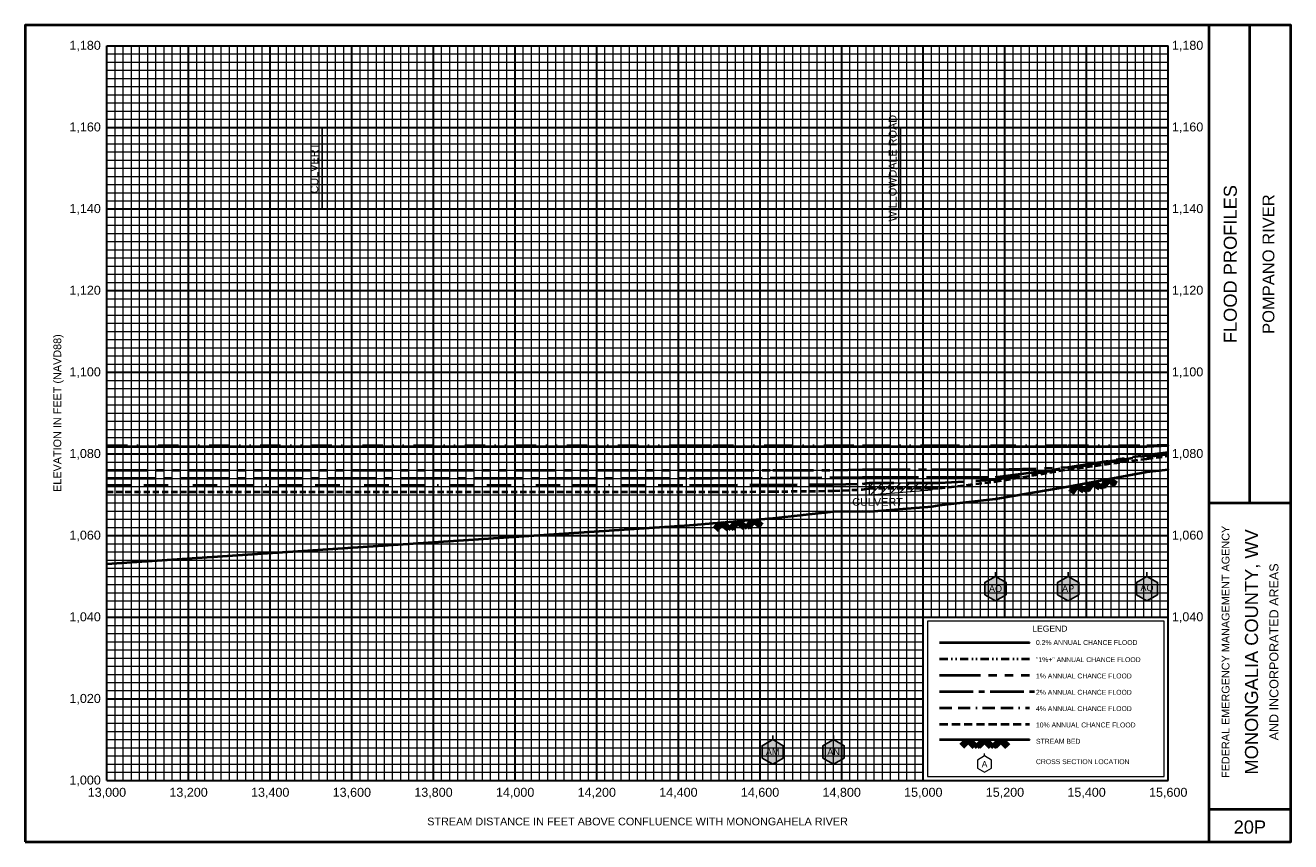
# Model space of a CAD drawing. Extents: x -200 to 18900, y -50 to 5850.
# Tile 2 of 7: x -200 to 2900, y 3850 to 5850. Entities that reach past the tile are written whole.
import ezdxf
from ezdxf.enums import TextEntityAlignment as Align

# ---------------------------------------------------------------- set-up
doc = ezdxf.new("R2010")
doc.units = 0
doc.header["$LTSCALE"] = 200
for name, pattern in [('BORDERX2', [3.5, 1, -0.5, 1, -0.5, 0, -0.5]), ('CENTER2', [1.125, 0.75, -0.125, 0.125, -0.125]), ('DIVIDE', [1.25, 0.5, -0.25, 0, -0.25, 0, -0.25]), ('HIDDEN', [0.375, 0.25, -0.125]), ('PHANTOM2', [1.25, 0.625, -0.125, 0.125, -0.125, 0.125, -0.125])]:
    doc.linetypes.add(name, pattern=pattern)
for name, color, linetype, lineweight in [('BORDERLINE', 7, 'Continuous', 40), ('CULVERT', 7, 'Continuous', 0), ('GRID_MAJOR', 7, 'Continuous', 30), ('GRID_MINOR', 7, 'Continuous', 5), ('GRIDS', 7, 'Continuous', 20), ('LEGEND_BOX', 7, 'Continuous', 20), ('LEGEND_XSEC', 7, 'Continuous', 20), ('ROCK', 5, 'Continuous', 40), ('STREAM', 5, 'Continuous', 40), ('TEXT', 7, 'Continuous', 25), ('WS10', 6, 'HIDDEN', 40), ('WS100', 2, 'PHANTOM2', 40), ('WS1PLUS', 1, 'DIVIDE', 40), ('WS25', 14, 'BORDERX2', 40), ('WS50', 143, 'CENTER2', 40), ('WS500', 4, 'Continuous', 40), ('XSEC', 7, 'Continuous', 25), ('XSECTEXTLINE', 7, 'Continuous', 25)]:
    doc.layers.add(name, color=color, linetype=linetype, lineweight=lineweight)
doc.styles.get("Standard").update_dxf_attribs({"font": 'Arial', "height": 20})

# ---------------------------------------------------------------- blocks, each defined once
blk = doc.blocks.new('BORDER')
at = {"layer": 'BORDERLINE', "transparency": 33554687}
blk.add_line((14, 3.4), (14, 9.25), dxfattribs=at)
blk.add_lwpolyline([(-1, -0.75), (14.5, -0.75), (14.5, 9.25), (-1, 9.25), (-1, -0.75)], close=True, dxfattribs=at)
for points in [[(13.5, -0.75), (13.5, 9.25)], [(13.5, 3.4), (14.5, 3.4)], [(13.5, -0.35), (14.5, -0.35)]]:
    blk.add_lwpolyline(points, dxfattribs=at)
at = {"layer": 'GRID_MAJOR', "linetype": 'Continuous', "transparency": 33554687}
for p, q in [((11, 2), (11, 9)), ((12, 2), (12, 9))]:
    blk.add_line(p, q, dxfattribs=at)
at = {"layer": 'GRID_MAJOR', "transparency": 33554687}
blk.add_line((0, 1), (10, 1), dxfattribs=at)
for points in [[(0, 0), (0, 9)], [(0, 9), (13, 9)], [(1, 0), (1, 9)], [(2, 0), (2, 9)], [(3, 0), (3, 9)], [(4, 0), (4, 9)], [(5, 0), (5, 9)], [(6, 0), (6, 9)], [(7, 0), (7, 9)], [(8, 0), (8, 9)], [(9, 0), (9, 9)], [(10, 0), (10, 9)], [(13, 0), (13, 9)], [(0, 7), (13, 7)], [(0, 6), (13, 6)], [(0, 5), (13, 5)], [(0, 4), (13, 4)], [(0, 3), (13, 3)], [(0, 2), (13, 2)], [(0, 0), (13, 0)]]:
    blk.add_lwpolyline(points, dxfattribs=at)
at = {"layer": 'GRID_MAJOR', "linetype": 'Continuous', "transparency": 33554687}
blk.add_lwpolyline([(0, 8), (13, 8)], dxfattribs=at)
at = {"layer": 'GRID_MINOR', "color": 8, "linetype": 'Continuous', "transparency": 33554687}
for points in [[(0.1, 0), (0.1, 9)], [(0.2, 0), (0.2, 9)], [(0.3, 0), (0.3, 9)], [(0.4, 0), (0.4, 9)], [(0.5, 0), (0.5, 9)], [(0.6, 0), (0.6, 9)], [(0.7, 0), (0.7, 9)], [(0.8, 0), (0.8, 9)], [(0.9, 0), (0.9, 9)], [(1.1, 0), (1.1, 9)], [(1.2, 0), (1.2, 9)], [(1.3, 0), (1.3, 9)], [(1.4, 0), (1.4, 9)], [(1.5, 0), (1.5, 9)], [(1.6, 0), (1.6, 9)], [(1.7, 0), (1.7, 9)], [(1.8, 0), (1.8, 9)], [(1.9, 0), (1.9, 9)], [(2.1, 0), (2.1, 9)], [(2.2, 0), (2.2, 9)], [(2.3, 0), (2.3, 9)], [(2.4, 0), (2.4, 9)], [(2.5, 0), (2.5, 9)], [(2.6, 0), (2.6, 9)], [(2.7, 0), (2.7, 9)], [(2.8, 0), (2.8, 9)], [(2.9, 0), (2.9, 9)], [(3.1, 0), (3.1, 9)], [(3.2, 0), (3.2, 9)], [(3.3, 0), (3.3, 9)], [(3.4, 0), (3.4, 9)], [(3.5, 0), (3.5, 9)], [(3.6, 0), (3.6, 9)], [(3.7, 0), (3.7, 9)], [(3.8, 0), (3.8, 9)], [(3.9, 0), (3.9, 9)], [(4.1, 0), (4.1, 9)], [(4.2, 0), (4.2, 9)], [(4.3, 0), (4.3, 9)], [(4.4, 0), (4.4, 9)], [(4.5, 0), (4.5, 9)], [(4.6, 0), (4.6, 9)], [(4.7, 0), (4.7, 9)], [(4.8, 0), (4.8, 9)], [(4.9, 0), (4.9, 9)], [(5.1, 0), (5.1, 9)], [(5.2, 0), (5.2, 9)], [(5.3, 0), (5.3, 9)], [(5.4, 0), (5.4, 9)], [(5.5, 0), (5.5, 9)], [(5.6, 0), (5.6, 9)], [(5.7, 0), (5.7, 9)], [(5.8, 0), (5.8, 9)], [(5.9, 0), (5.9, 9)], [(6.1, 0), (6.1, 9)], [(6.2, 0), (6.2, 9)], [(6.3, 0), (6.3, 9)], [(6.4, 0), (6.4, 9)], [(6.5, 0), (6.5, 9)], [(6.6, 0), (6.6, 9)], [(6.7, 0), (6.7, 9)], [(6.8, 0), (6.8, 9)], [(6.9, 0), (6.9, 9)], [(7.1, 0), (7.1, 9)], [(7.2, 0), (7.2, 9)], [(7.3, 0), (7.3, 9)], [(7.4, 0), (7.4, 9)], [(7.5, 0), (7.5, 9)], [(7.6, 0), (7.6, 9)], [(7.7, 0), (7.7, 9)], [(7.8, 0), (7.8, 9)], [(7.9, 0), (7.9, 9)], [(8.1, 0), (8.1, 9)], [(8.2, 0), (8.2, 9)], [(8.3, 0), (8.3, 9)], [(8.4, 0), (8.4, 9)], [(8.5, 0), (8.5, 9)], [(8.6, 0), (8.6, 9)], [(8.7, 0), (8.7, 9)], [(8.8, 0), (8.8, 9)], [(8.9, 0), (8.9, 9)], [(9.1, 0), (9.1, 9)], [(9.2, 0), (9.2, 9)], [(9.3, 0), (9.3, 9)], [(9.4, 0), (9.4, 9)], [(9.5, 0), (9.5, 9)], [(9.6, 0), (9.6, 9)], [(9.7, 0), (9.7, 9)], [(9.8, 0), (9.8, 9)], [(9.9, 0), (9.9, 9)], [(10.1, 2), (10.1, 9)], [(10.2, 2), (10.2, 9)], [(10.3, 2), (10.3, 9)], [(10.4, 2), (10.4, 9)], [(10.5, 2), (10.5, 9)], [(10.6, 2), (10.6, 9)], [(10.7, 2), (10.7, 9)], [(10.8, 2), (10.8, 9)], [(10.9, 2), (10.9, 9)], [(11.1, 2), (11.1, 9)], [(11.2, 2), (11.2, 9)], [(11.3, 2), (11.3, 9)], [(11.4, 2), (11.4, 9)], [(11.5, 2), (11.5, 9)], [(11.6, 2), (11.6, 9)], [(11.7, 2), (11.7, 9)], [(11.8, 2), (11.8, 9)], [(11.9, 2), (11.9, 9)], [(12.1, 2), (12.1, 9)], [(12.2, 2), (12.2, 9)], [(12.3, 2), (12.3, 9)], [(12.4, 2), (12.4, 9)], [(12.5, 2), (12.5, 9)], [(12.6, 2), (12.6, 9)], [(12.7, 2), (12.7, 9)], [(12.8, 2), (12.8, 9)], [(12.9, 2), (12.9, 9)], [(0, 8.9), (13, 8.9)], [(0, 8.8), (13, 8.8)], [(0, 8.7), (13, 8.7)], [(0, 8.6), (13, 8.6)], [(0, 8.5), (13, 8.5)], [(0, 8.4), (13, 8.4)], [(0, 8.3), (13, 8.3)], [(0, 8.2), (13, 8.2)], [(0, 8.1), (13, 8.1)], [(0, 7.9), (13, 7.9)], [(0, 7.8), (13, 7.8)], [(0, 7.7), (13, 7.7)], [(0, 7.6), (13, 7.6)], [(0, 7.5), (13, 7.5)], [(0, 7.4), (13, 7.4)], [(0, 7.3), (13, 7.3)], [(0, 7.2), (13, 7.2)], [(0, 7.1), (13, 7.1)], [(0, 6.9), (13, 6.9)], [(0, 6.8), (13, 6.8)], [(0, 6.7), (13, 6.7)], [(0, 6.6), (13, 6.6)], [(0, 6.5), (13, 6.5)], [(0, 6.4), (13, 6.4)], [(0, 6.3), (13, 6.3)], [(0, 6.2), (13, 6.2)], [(0, 6.1), (13, 6.1)], [(0, 5.9), (13, 5.9)], [(0, 5.8), (13, 5.8)], [(0, 5.7), (13, 5.7)], [(0, 5.6), (13, 5.6)], [(0, 5.5), (13, 5.5)], [(0, 5.4), (13, 5.4)], [(0, 5.3), (13, 5.3)], [(0, 5.2), (13, 5.2)], [(0, 5.1), (13, 5.1)], [(0, 4.9), (13, 4.9)], [(0, 4.8), (13, 4.8)], [(0, 4.7), (13, 4.7)], [(0, 4.6), (13, 4.6)], [(0, 4.5), (13, 4.5)], [(0, 4.4), (13, 4.4)], [(0, 4.3), (13, 4.3)], [(0, 4.2), (13, 4.2)], [(0, 4.1), (13, 4.1)], [(0, 3.9), (13, 3.9)], [(0, 3.8), (13, 3.8)], [(0, 3.7), (13, 3.7)], [(0, 3.6), (13, 3.6)], [(0, 3.5), (13, 3.5)], [(0, 3.4), (13, 3.4)], [(0, 3.3), (13, 3.3)], [(0, 3.2), (13, 3.2)], [(0, 3.1), (13, 3.1)], [(0, 2.9), (13, 2.9)], [(0, 2.8), (13, 2.8)], [(0, 2.7), (13, 2.7)], [(0, 2.6), (13, 2.6)], [(0, 2.5), (13, 2.5)], [(0, 2.4), (13, 2.4)], [(0, 2.3), (13, 2.3)], [(0, 2.2), (13, 2.2)], [(0, 2.1), (13, 2.1)], [(0, 1.9), (10, 1.9)], [(0, 1.8), (10, 1.8)], [(0, 1.7), (10, 1.7)], [(0, 1.6), (10, 1.6)], [(0, 1.5), (10, 1.5)], [(0, 1.4), (10, 1.4)], [(0, 1.3), (10, 1.3)], [(0, 1.2), (10, 1.2)], [(0, 1.1), (10, 1.1)], [(0, 0.9), (10, 0.9)], [(0, 0.8), (10, 0.8)], [(0, 0.7), (10, 0.7)], [(0, 0.6), (10, 0.6)], [(0, 0.5), (10, 0.5)], [(0, 0.4), (10, 0.4)], [(0, 0.3), (10, 0.3)], [(0, 0.2), (10, 0.2)], [(0, 0.1), (10, 0.1)]]:
    blk.add_lwpolyline(points, dxfattribs=at)
blk = doc.blocks.new('ROCK', base_point=(0.312992, 0.001282))
at = {"layer": 'ROCK', "color": 5, "transparency": 33554687}
for p, q in [((0.375301, 0.001282), (0.312992, -0.061027)), ((0.412987, 0.001282), (0.331835, -0.07987)), ((0.450728, 0.001282), (0.350678, -0.098768)), ((0.450728, 0.001282), (0.550778, -0.098768)), ((0.575401, 0.001282), (0.513092, -0.061027)), ((0.613087, 0.001282), (0.531935, -0.07987)), ((0.650828, 0.001282), (0.550778, -0.098768)), ((0.650828, 0.001282), (0.750878, -0.098768)), ((0.775501, 0.001282), (0.713192, -0.061027)), ((0.813187, 0.001282), (0.732035, -0.07987)), ((0.850928, 0.001282), (0.750878, -0.098768)), ((0.850928, 0.001282), (0.913234, -0.06103)), ((0.413042, -0.036404), (0.475407, -0.098768)), ((0.431885, -0.017561), (0.513092, -0.098768)), ((0.613142, -0.036404), (0.675507, -0.098768)), ((0.631985, -0.017561), (0.713192, -0.098768)), ((0.813242, -0.036404), (0.875607, -0.098768)), ((0.832085, -0.017561), (0.895905, -0.08317))]:
    blk.add_line(p, q, dxfattribs=at)

msp = doc.modelspace()

# ---------------------------------------------------------------- hatches: boundary and pattern name
at = {"layer": 'CULVERT'}
h = msp.add_hatch(dxfattribs=at)
h.set_pattern_fill('ANSI31', color=9, scale=5, style=0, pattern_type=2)
h.paths.add_polyline_path([(1868, 4699.2), (1868, 4729), (2021, 4729), (2021, 4711.1)], flags=0)
at = {"layer": 'XSEC', "linetype": 'Continuous'}
for points in [[(2176.9, 4500), (2151, 4485), (2151, 4455), (2176.9, 4440), (2202.9, 4455), (2202.9, 4485)], [(2354.9, 4500), (2328.9, 4485), (2328.9, 4455), (2354.9, 4440), (2380.9, 4455), (2380.9, 4485)], [(2548, 4500), (2522, 4485), (2522, 4455), (2548, 4440), (2574, 4455), (2574, 4485)], [(1631, 4100), (1605.1, 4085), (1605.1, 4055), (1631, 4040), (1657, 4055), (1657, 4085)], [(1780.2, 4100), (1754.2, 4085), (1754.2, 4055), (1780.2, 4040), (1806.2, 4055), (1806.2, 4085)]]:
    msp.add_hatch(color=255, dxfattribs=at).paths.add_polyline_path(points, flags=0)

# ---------------------------------------------------------------- linework, layer by layer
at = {"layer": 'CULVERT', "transparency": 33554687}
msp.add_lwpolyline([(1868, 4699.2), (1868, 4729), (2021, 4729), (2021, 4711.1)], close=True, dxfattribs=at)
at = {"layer": 'LEGEND_BOX', "color": 0, "ltscale": 0.8, "transparency": 33554687}
msp.add_lwpolyline([(2010, 4390), (2010, 4010), (2590, 4010), (2590, 4390), (2010, 4390), (2010, 4390)], dxfattribs=at)
at = {"layer": 'LEGEND_XSEC', "color": 0, "transparency": 33554687}
msp.add_lwpolyline([(2150, 4060), (2132.7, 4050), (2132.7, 4030), (2150, 4020), (2167.3, 4030), (2167.3, 4050), (2150, 4060), (2150, 4066), (2150, 4066)], dxfattribs=at)
at = {"layer": 'STREAM', "color": 5, "transparency": 33554687}
msp.add_lwpolyline([(0, 4531.1), (1427.6, 4625.1), (1485.1, 4630.4), (1631, 4642.2), (1780.2, 4659), (1851.4, 4659.5), (1868, 4659.2), (2021, 4671.1), (2039, 4674.1), (2176.9, 4690), (2354.9, 4720), (2548, 4756.3), (2600, 4761.4), (2600, 4761.4)], dxfattribs=at)
at = {"layer": 'STREAM', "color": 5, "ltscale": 0.4, "transparency": 33554687}
msp.add_lwpolyline([(2040, 4100), (2260, 4100), (2260, 4100)], dxfattribs=at)
at = {"layer": 'WS10', "color": 6, "ltscale": 0.3, "transparency": 33554687}
msp.add_lwpolyline([(0, 4706.7), (1427.6, 4706.7), (1485.1, 4706.7), (1631, 4707.9), (1780.2, 4709.5), (1851.4, 4712.9), (1868, 4715.9), (2021, 4715.9), (2039, 4715.9), (2176.9, 4732.2), (2354.9, 4762), (2548, 4788.3), (2600, 4795.2), (2600, 4795.2)], dxfattribs=at)
at = {"layer": 'WS10', "color": 6, "ltscale": 0.4, "transparency": 33554687}
msp.add_lwpolyline([(2040, 4138), (2260, 4138), (2260, 4138)], dxfattribs=at)
at = {"layer": 'WS100', "color": 2, "ltscale": 0.8, "transparency": 33554687}
for points in [[(0, 4760), (1427.6, 4760), (1485.1, 4760), (1631, 4760.3), (1780.2, 4760.5), (1851.4, 4761.4), (1868, 4761.4), (2021, 4761.4), (2039, 4761.4), (2176.9, 4761.4), (2354.9, 4767.2), (2548, 4798.1), (2600, 4804.6), (2600, 4804.6)], [(2040, 4258), (2260, 4258), (2260, 4258)]]:
    msp.add_lwpolyline(points, dxfattribs=at)
at = {"layer": 'WS1PLUS', "color": 1, "ltscale": 0.5, "transparency": 33554687}
msp.add_lwpolyline([(0, 4820.4), (1427.6, 4820.4), (1485.1, 4820.4), (1631, 4820.6), (1780.2, 4820.7), (1851.4, 4820.9), (1868, 4820.9), (2021, 4820.9), (2039, 4820.9), (2176.9, 4820.9), (2354.9, 4820.9), (2548, 4820.9), (2600, 4822.4), (2600, 4822.4)], dxfattribs=at)
at = {"layer": 'WS1PLUS', "color": 1, "ltscale": 0.2, "transparency": 33554687}
msp.add_lwpolyline([(2040, 4298), (2260, 4298), (2260, 4298)], dxfattribs=at)
at = {"layer": 'WS25', "color": 14, "ltscale": 0.3, "transparency": 33554687}
msp.add_lwpolyline([(0, 4723.8), (1427.6, 4723.8), (1485.1, 4723.8), (1631, 4724.5), (1780.2, 4725.3), (1851.4, 4726.7), (1868, 4728.9), (2021, 4728.9), (2039, 4728.9), (2176.9, 4736.9), (2354.9, 4765.1), (2548, 4792.9), (2600, 4799.5), (2600, 4799.5)], dxfattribs=at)
at = {"layer": 'WS25', "color": 14, "ltscale": 0.15, "transparency": 33554687}
msp.add_lwpolyline([(2040, 4178), (2260, 4178), (2260, 4178)], dxfattribs=at)
at = {"layer": 'WS50', "color": 143, "ltscale": 0.8, "transparency": 33554687}
msp.add_lwpolyline([(0, 4740.9), (1427.6, 4740.9), (1485.1, 4740.9), (1631, 4741.4), (1780.2, 4741.9), (1851.4, 4743.2), (1868, 4743.2), (2021, 4743.2), (2039, 4743.2), (2176.9, 4743.2), (2354.9, 4766.5), (2548, 4795.7), (2600, 4802.2), (2600, 4802.2)], dxfattribs=at)
at = {"layer": 'WS50', "color": 143, "ltscale": 0.55, "transparency": 33554687}
msp.add_lwpolyline([(2040, 4218), (2272, 4218), (2272, 4218)], dxfattribs=at)
at = {"layer": 'WS500', "color": 4, "ltscale": 0.8, "transparency": 33554687}
for points in [[(0, 4817.8), (1427.6, 4817.8), (1485.1, 4817.8), (1631, 4818), (1780.2, 4818.1), (1851.4, 4818.2), (1868, 4818.2), (2021, 4818.2), (2039, 4818.2), (2176.9, 4818.2), (2354.9, 4818.2), (2548, 4818.2), (2600, 4820.5), (2600, 4820.5)], [(2040, 4338), (2260, 4338), (2260, 4338)]]:
    msp.add_lwpolyline(points, dxfattribs=at)
at = {"layer": 'XSEC', "color": 0, "transparency": 33554687}
for points in [[(2176.9, 4500), (2151, 4485), (2151, 4455), (2176.9, 4440), (2202.9, 4455), (2202.9, 4485), (2176.9, 4500), (2176.9, 4510), (2176.9, 4510)], [(2176.9, 4500), (2151, 4485), (2151, 4455), (2176.9, 4440), (2202.9, 4455), (2202.9, 4485), (2176.9, 4500)], [(2354.9, 4500), (2328.9, 4485), (2328.9, 4455), (2354.9, 4440), (2380.9, 4455), (2380.9, 4485), (2354.9, 4500), (2354.9, 4510), (2354.9, 4510)], [(2354.9, 4500), (2328.9, 4485), (2328.9, 4455), (2354.9, 4440), (2380.9, 4455), (2380.9, 4485), (2354.9, 4500)], [(2548, 4500), (2522, 4485), (2522, 4455), (2548, 4440), (2574, 4455), (2574, 4485), (2548, 4500), (2548, 4510), (2548, 4510)], [(2548, 4500), (2522, 4485), (2522, 4455), (2548, 4440), (2574, 4455), (2574, 4485), (2548, 4500)], [(1631, 4100), (1605.1, 4085), (1605.1, 4055), (1631, 4040), (1657, 4055), (1657, 4085), (1631, 4100), (1631, 4110), (1631, 4110)], [(1631, 4100), (1605.1, 4085), (1605.1, 4055), (1631, 4040), (1657, 4055), (1657, 4085), (1631, 4100)], [(1780.2, 4100), (1754.2, 4085), (1754.2, 4055), (1780.2, 4040), (1806.2, 4055), (1806.2, 4085), (1780.2, 4100), (1780.2, 4110), (1780.2, 4110)], [(1780.2, 4100), (1754.2, 4085), (1754.2, 4055), (1780.2, 4040), (1806.2, 4055), (1806.2, 4085), (1780.2, 4100)]]:
    msp.add_lwpolyline(points, dxfattribs=at)
at = {"layer": 'XSECTEXTLINE', "color": 0, "transparency": 33554687}
for points in [[(527.6, 5400), (527.6, 5600), (527.6, 5600)], [(1944.5, 5400), (1944.5, 5600), (1944.5, 5600)]]:
    msp.add_lwpolyline(points, dxfattribs=at)

# ---------------------------------------------------------------- block references
at = {"layer": 'GRIDS', "transparency": 33554687, "xscale": 200, "yscale": 200, "zscale": 200}
msp.add_blockref('BORDER', (0, 4000), dxfattribs=at)
at = {"layer": 'ROCK', "color": 5, "transparency": 33554687, "xscale": 200, "yscale": 200, "zscale": 200}
for p, rotation in [((2354.9, 4720), 10.646809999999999), ((1485.1, 4630.4), 4.621399)]:
    msp.add_blockref('ROCK', p, dxfattribs=dict(at, rotation=rotation))
msp.add_blockref('ROCK', (2090, 4100), dxfattribs=at)

# ---------------------------------------------------------------- texts
at = {"layer": 'TEXT', "color": 0, "transparency": 33554687}
for s, p in [('1,180', (-15, 5790)), ('1,160', (-15, 5590)), ('1,140', (-15, 5390)), ('1,120', (-15, 5190)), ('1,100', (-15, 4990)), ('1,080', (-15, 4790)), ('1,060', (-15, 4590)), ('1,040', (-15, 4390)), ('1,020', (-15, 4190)), ('1,000', (-15, 3990))]:
    msp.add_text(s, height=22, dxfattribs=at).set_placement(p, align=Align.RIGHT)
for s, p in [('1,180', (2609, 5790)), ('1,160', (2609, 5590)), ('1,140', (2609, 5390)), ('1,120', (2609, 5190)), ('1,100', (2609, 4990)), ('1,080', (2609, 4790)), ('1,060', (2609, 4590)), ('1,040', (2609, 4390))]:
    msp.add_text(s, height=22, dxfattribs=at).set_placement(p)
at = {"layer": 'TEXT', "transparency": 33554687}
for s, height, p in [('WILLOWDALE ROAD', 19, (1934.5, 5500)), ('CULVERT', 19, (517.6, 5500)), ('FLOOD PROFILES', 32, (2768, 5265)), ('POMPANO RIVER', 29, (2860, 5265)), ('ELEVATION IN FEET (NAVD88)', 19, (-112, 4900)), ('FEDERAL EMERGENCY MANAGEMENT AGENCY', 19, (2750, 4315)), ('MONONGALIA COUNTY, WV', 32, (2820, 4315)), ('AND INCORPORATED AREAS', 22, (2870, 4315))]:
    msp.add_text(s, height=height, rotation=90, dxfattribs=at).set_placement(p, align=Align.CENTER)
for s, height, p in [('CULVERT', 19, (1887.8, 4673)), ('13,000', 22, (0, 3960)), ('13,200', 22, (200, 3960)), ('13,400', 22, (400, 3960)), ('13,600', 22, (600, 3960)), ('13,800', 22, (800, 3960)), ('14,000', 22, (1000, 3960)), ('14,200', 22, (1200, 3960)), ('14,400', 22, (1400, 3960)), ('14,600', 22, (1600, 3960)), ('14,800', 22, (1800, 3960)), ('15,000', 22, (2000, 3960)), ('15,200', 22, (2200, 3960)), ('15,400', 22, (2400, 3960)), ('15,600', 22, (2600, 3960)), ('STREAM DISTANCE IN FEET ABOVE CONFLUENCE WITH MONONGAHELA RIVER', 19, (1300, 3890)), ('20P', 32, (2800, 3870))]:
    msp.add_text(s, height=height, dxfattribs=at).set_placement(p, align=Align.CENTER)
at = {"layer": 'TEXT', "color": 1, "transparency": 33554687}
for s, p in [('AO', (2176.9, 4470)), ('AP', (2354.9, 4470)), ('AQ', (2548, 4470)), ('AM', (1631, 4070)), ('AN', (1780.2, 4070))]:
    msp.add_text(s, height=16, dxfattribs=at).set_placement(p, align=Align.MIDDLE)
at = {"layer": 'TEXT', "transparency": 33554687}
msp.add_text('LEGEND', height=15, dxfattribs=at).set_placement((2310, 4360), align=Align.BOTTOM_CENTER)
for s, p in [('0.2% ANNUAL CHANCE FLOOD', (2276, 4332)), ('"1%+" ANNUAL CHANCE FLOOD', (2276, 4290)), ('1% ANNUAL CHANCE FLOOD', (2276, 4250)), ('2% ANNUAL CHANCE FLOOD', (2276, 4210)), ('4% ANNUAL CHANCE FLOOD', (2276, 4170)), ('10% ANNUAL CHANCE FLOOD', (2276, 4130)), ('STREAM BED', (2276, 4090)), ('CROSS SECTION LOCATION', (2276, 4040))]:
    msp.add_text(s, height=12, dxfattribs=at).set_placement(p)
msp.add_text('A', height=15, dxfattribs=at).set_placement((2150, 4040), align=Align.MIDDLE)

doc.saveas('drawing.dxf')
